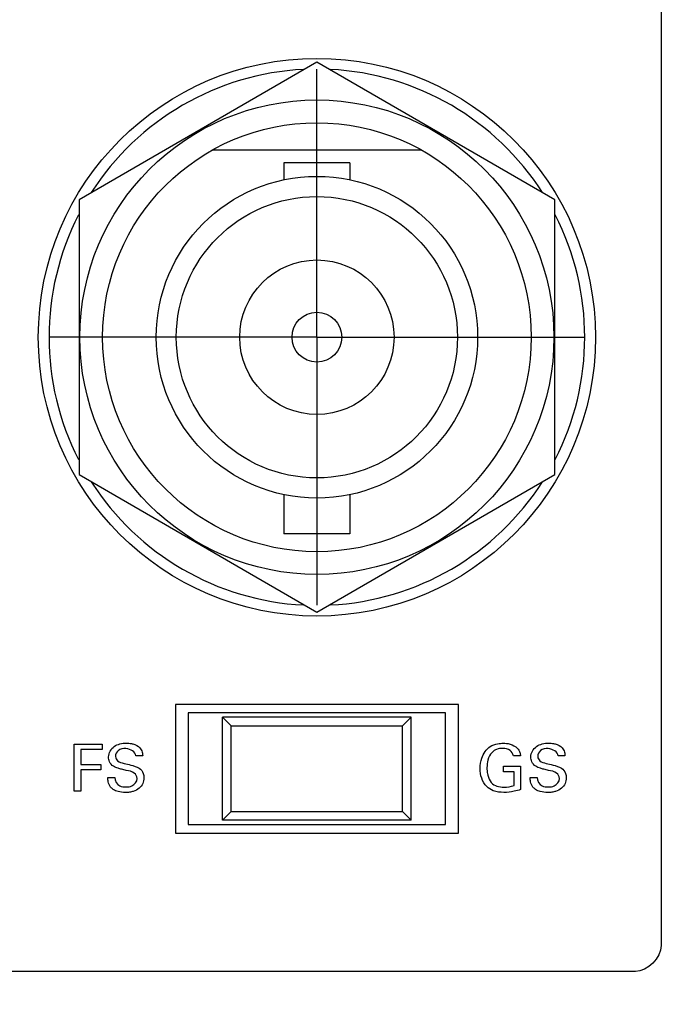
# Model space of a CAD drawing. Header units: inches. Extents: x 0 to 34, y 0 to 22.
# Tile 32 of 111: x 11.9 to 12.6, y 9.5 to 10.7. Entities that reach past the tile are written whole.
import ezdxf

# ---------------------------------------------------------------- set-up
doc = ezdxf.new("R2010")
doc.units = ezdxf.units.IN
doc.header["$LTSCALE"] = 1.87
doc.header["$MEASUREMENT"] = 0
doc.linetypes.add('CENTER', pattern=[0.6, 0.375, -0.075, 0.075, -0.075])
doc.layers.get('0').update_dxf_attribs({"linetype": 'CONTINUOUS'})
for name, color, linetype in [('DATUMCURVES', 7, 'CONTINUOUS'), ('DEFAULT_1', 7, 'CENTER'), ('DIMENSIONS', 7, 'CONTINUOUS')]:
    doc.layers.add(name, color=color, linetype=linetype)
doc.styles.get("Standard").update_dxf_attribs({"font": 'txt', "width": 0.8})
doc.dimstyles.new('DIMSTYLE_1', dxfattribs={"dimtxt": 0.125, "dimasz": 0.18, "dimexe": 0.18, "dimexo": 0.0625, "dimgap": 0.09, "dimtad": 0, "dimtih": 1, "dimtoh": 1, "dimdec": 3, "dimzin": 4, "dimdsep": 46, "dimtxsty": 'STANDARD', "dimblk": '_FILLED', "dimblk1": '_FILLED', "dimblk2": '_FILLED', "dimcen": 0.09, "dimadec": 0, "dimazin": 0, "dimtp": 0.001, "dimtm": 0.001, "dimtfac": 1, "dimtdec": 3, "dimtofl": 0, "dimtmove": 0, "dimatfit": 3, "dimldrblk": '_FILLED', "dimfxl": 1, "dimtolj": 1, "dimtzin": 4, "dimarcsym": 0})

# ---------------------------------------------------------------- blocks, each defined once
blk = doc.blocks.new('_FILLED')
at = {"color": 0, "linetype": 'BYBLOCK'}
blk.add_solid([(0, 0), (-1, 0.1736), (-1, -0.1736)], dxfattribs=at)
blk = doc.blocks.new('*D0')
at = {"layer": 'DIMENSIONS', "color": 2, "linetype": 'CONTINUOUS'}
for p, q in [((9.211, 10.3065), (7.356, 10.3065)), ((7.481, 10.3065), (7.481, 9.311)), ((7.481, 7.9485), (7.481, 9.061)), ((11.9085, 7.9485), (7.356, 7.9485))]:
    blk.add_line(p, q, dxfattribs=at)
at = {"layer": 'DIMENSIONS', "color": 2, "linetype": 'CONTINUOUS', "xscale": 0.18, "yscale": 0.18, "zscale": 0.18}
for p, rotation in [((7.481, 10.3065), 90), ((7.481, 7.9485), 270)]:
    blk.add_blockref('_FILLED', p, dxfattribs=dict(at, rotation=rotation))
at = {"layer": 'DIMENSIONS', "color": 2, "linetype": 'CONTINUOUS', "width": 0.8}
for s, p in [('2.358', (6.8185, 9.1235)), ('[', (7.4435, 9.1235)), ('59.89', (7.5435, 9.1235)), (']', (8.0435, 9.1235))]:
    blk.add_text(s, height=0.125, dxfattribs=at).set_placement(p)
blk = doc.blocks.new('*D7')
at = {"layer": 'DIMENSIONS', "color": 2, "linetype": 'CONTINUOUS'}
for p, q in [((9.586, 9.9315), (9.586, 7.3368)), ((10.461, 9.9315), (10.461, 7.3368)), ((9.586, 7.4618), (9.226, 7.4618)), ((10.461, 7.4618), (10.7887, 7.4618))]:
    blk.add_line(p, q, dxfattribs=at)
at = {"layer": 'DIMENSIONS', "color": 2, "linetype": 'CONTINUOUS', "xscale": 0.18, "yscale": 0.18, "zscale": 0.18}
blk.add_blockref('_FILLED', (9.586, 7.4618), dxfattribs=at)
at = {"layer": 'DIMENSIONS', "color": 2, "linetype": 'CONTINUOUS', "xscale": 0.18, "yscale": 0.18, "zscale": 0.18, "rotation": 180}
blk.add_blockref('_FILLED', (10.461, 7.4618), dxfattribs=at)
at = {"layer": 'DIMENSIONS', "color": 2, "linetype": 'CONTINUOUS', "width": 0.8}
for s, p in [('[', (11.5762, 7.3993)), (']', (12.1762, 7.3993)), ('3X', (10.8512, 7.3993)), ('.875', (11.0512, 7.3993)), ('22.23', (11.6762, 7.3993))]:
    blk.add_text(s, height=0.125, dxfattribs=at).set_placement(p)
blk = doc.blocks.new('*D8')
at = {"layer": 'DIMENSIONS', "color": 2, "linetype": 'CONTINUOUS'}
for p, q in [((13.2043, 9.9571), (13.2043, 7.009)), ((14.701, 9.9571), (14.701, 7.009)), ((13.2043, 7.134), (12.8547, 7.134)), ((14.701, 7.134), (15.061, 7.134))]:
    blk.add_line(p, q, dxfattribs=at)
at = {"layer": 'DIMENSIONS', "color": 2, "linetype": 'CONTINUOUS', "xscale": 0.18, "yscale": 0.18, "zscale": 0.18}
blk.add_blockref('_FILLED', (13.2043, 7.134), dxfattribs=at)
at = {"layer": 'DIMENSIONS', "color": 2, "linetype": 'CONTINUOUS', "xscale": 0.18, "yscale": 0.18, "zscale": 0.18, "rotation": 180}
blk.add_blockref('_FILLED', (14.701, 7.134), dxfattribs=at)
at = {"layer": 'DIMENSIONS', "color": 2, "linetype": 'CONTINUOUS', "width": 0.8}
for s, p in [('1.497', (11.4672, 7.0715)), ('[', (12.0922, 7.0715)), ('38.02', (12.1922, 7.0715)), (']', (12.6922, 7.0715))]:
    blk.add_text(s, height=0.125, dxfattribs=at).set_placement(p)
blk = doc.blocks.new('*D11')
at = {"layer": 'DIMENSIONS', "color": 2, "linetype": 'CONTINUOUS'}
for p, q in [((14.7635, 10.0196), (16.7481, 10.0196)), ((16.6231, 10.0196), (16.6231, 9.1875)), ((16.6231, 7.9485), (16.6231, 8.9375)), ((12.0335, 7.9485), (16.7481, 7.9485))]:
    blk.add_line(p, q, dxfattribs=at)
at = {"layer": 'DIMENSIONS', "color": 2, "linetype": 'CONTINUOUS', "xscale": 0.18, "yscale": 0.18, "zscale": 0.18}
for p, rotation in [((16.6231, 10.0196), 90), ((16.6231, 7.9485), 270)]:
    blk.add_blockref('_FILLED', p, dxfattribs=dict(at, rotation=rotation))
at = {"layer": 'DIMENSIONS', "color": 2, "linetype": 'CONTINUOUS', "width": 0.8}
for s, p in [('2.071', (15.9606, 9)), ('[', (16.5856, 9)), ('52.61', (16.6856, 9)), (']', (17.1856, 9))]:
    blk.add_text(s, height=0.125, dxfattribs=at).set_placement(p)

msp = doc.modelspace()

# ---------------------------------------------------------------- linework, layer by layer
at = {"color": 7, "linetype": 'CONTINUOUS'}
for p, q in [((12.211, 10.627), (11.9335, 10.4667)), ((12.4885, 10.4667), (12.211, 10.627)), ((12.3334, 10.5245), (12.0886, 10.5245)), ((12.2495, 10.5098), (12.1725, 10.5098)), ((12.1725, 10.5098), (12.1725, 10.49)), ((12.2495, 10.5098), (12.2495, 10.49)), ((11.9335, 10.4667), (11.9335, 10.1463)), ((12.4885, 10.1463), (12.4885, 10.4667)), ((11.9335, 10.1463), (12.211, 9.9861)), ((12.211, 9.9861), (12.4885, 10.1463)), ((12.1725, 10.123), (12.1725, 10.0773)), ((12.2495, 10.123), (12.2495, 10.0773)), ((12.2495, 10.0773), (12.1725, 10.0773)), ((12.376, 9.8785), (12.046, 9.8785)), ((12.046, 9.8785), (12.046, 9.7285)), ((12.376, 9.7285), (12.376, 9.8785)), ((12.361, 9.8685), (12.061, 9.8685)), ((12.061, 9.8685), (12.061, 9.7385)), ((12.321, 9.8635), (12.101, 9.8635)), ((12.101, 9.8635), (12.111, 9.8535)), ((12.101, 9.7435), (12.101, 9.8635)), ((12.311, 9.8535), (12.321, 9.8635)), ((12.321, 9.7435), (12.321, 9.8635)), ((12.361, 9.7385), (12.361, 9.8685)), ((12.111, 9.8535), (12.311, 9.8535)), ((12.111, 9.7535), (12.111, 9.8535)), ((12.311, 9.7535), (12.311, 9.8535)), ((12.101, 9.7435), (12.111, 9.7535)), ((12.111, 9.7535), (12.311, 9.7535)), ((12.311, 9.7535), (12.321, 9.7435)), ((12.061, 9.7385), (12.361, 9.7385)), ((12.321, 9.7435), (12.101, 9.7435)), ((12.046, 9.7285), (12.376, 9.7285))]:
    msp.add_line(p, q, dxfattribs=at)
for radius in [0.325, 0.2765, 0.25, 0.1875, 0.164, 0.09, 0.029]:
    msp.add_circle((12.211, 10.3065), radius, dxfattribs=at)
for start, end in [(92.8821, 147.3645), (32.6355, 87.1179), (152.8684, 207.1316), (332.8684, 27.1316), (212.6355, 267.1179), (272.8821, 327.3645)]:
    msp.add_arc((12.211, 10.3065), 0.3125, start, end, dxfattribs=at)
at = {"layer": 'DATUMCURVES', "color": 40, "linetype": 'CONTINUOUS'}
for points, knots in [([(12.6125, 14.223, 0.8645), (12.6125, 13.982, 0.8645), (12.6125, 12.4402, 0.8645), (12.6125, 10.8983, 0.8645), (12.6125, 9.5973, 0.8645)], [0, 0, 0, 0, 0.15625, 1, 1, 1, 1]), ([(11.9277, 9.8323, 0.8645), (11.9294, 9.8323, 0.8645), (11.9403, 9.8323, 0.8645), (11.9513, 9.8323, 0.8645), (11.9605, 9.8323, 0.8645)], [0, 0, 0, 0, 0.15625, 1, 1, 1, 1]), ([(11.9277, 9.7772, 0.8645), (11.9277, 9.78, 0.8645), (11.9277, 9.7984, 0.8645), (11.9277, 9.8168, 0.8645), (11.9277, 9.8323, 0.8645)], [0, 0, 0, 0, 0.15625, 1, 1, 1, 1]), ([(11.9605, 9.8258, 0.8645), (11.9592, 9.8258, 0.8645), (11.9509, 9.8258, 0.8645), (11.9425, 9.8258, 0.8645), (11.9355, 9.8258, 0.8645)], [0, 0, 0, 0, 0.15625, 1, 1, 1, 1]), ([(11.9355, 9.8258, 0.8645), (11.9355, 9.8249, 0.8645), (11.9355, 9.8192, 0.8645), (11.9355, 9.8135, 0.8645), (11.9355, 9.8086, 0.8645)], [0, 0, 0, 0, 0.15625, 1, 1, 1, 1]), ([(12.0013, 9.7922, 0.8645), (12.0013, 9.7946, 0.8645), (11.9977, 9.8002, 0.8645), (11.9899, 9.8011, 0.8645), (11.9836, 9.8028, 0.8645), (11.9785, 9.8041, 0.8645), (11.9731, 9.8061, 0.8645), (11.9688, 9.811, 0.8645), (11.967, 9.82, 0.8645), (11.9721, 9.8293, 0.8645), (11.9813, 9.8328, 0.8645), (11.9883, 9.8336, 0.8645), (11.9927, 9.8332, 0.8645), (11.9946, 9.8329, 0.8645)], [0, 0, 0, 0, 0.089356, 0.210968, 0.28166, 0.334745, 0.408555, 0.494841, 0.566943, 0.741217, 0.832923, 0.929463, 1, 1, 1, 1]), ([(11.9999, 9.8186, 0.8645), (11.9996, 9.8233, 0.8645), (11.9897, 9.8284, 0.8645), (11.9792, 9.826, 0.8645), (11.9759, 9.8204, 0.8645), (11.976, 9.8178, 0.8645), (11.9761, 9.8176, 0.8645)], [0, 0, 0, 0, 0.458215, 0.755271, 0.988296, 1, 1, 1, 1]), ([(11.9946, 9.8329, 0.8645), (11.9952, 9.8328, 0.8645), (11.9988, 9.8319, 0.8645), (12.0042, 9.8294, 0.8645), (12.0074, 9.8234, 0.8645), (12.0077, 9.82, 0.8645), (12.0078, 9.8186, 0.8645)], [0, 0, 0, 0, 0.088515, 0.522641, 0.795824, 1, 1, 1, 1]), ([(12.4014, 9.8038, 0.8645), (12.4014, 9.8079, 0.8645), (12.4028, 9.8176, 0.8645), (12.4104, 9.8291, 0.8645), (12.421, 9.8328, 0.8645), (12.4275, 9.8333, 0.8645), (12.4324, 9.8331, 0.8645), (12.4382, 9.8321, 0.8645), (12.4443, 9.8288, 0.8645), (12.448, 9.8231, 0.8645), (12.4484, 9.8199, 0.8645), (12.4485, 9.8186, 0.8645)], [0, 0, 0, 0, 0.170841, 0.400077, 0.528655, 0.621345, 0.671727, 0.730151, 0.865837, 0.945171, 1, 1, 1, 1]), ([(12.4402, 9.8186, 0.8645), (12.4398, 9.8209, 0.8645), (12.4366, 9.8262, 0.8645), (12.4283, 9.8276, 0.8645), (12.4207, 9.8267, 0.8645), (12.4139, 9.8221, 0.8645), (12.4101, 9.8141, 0.8645), (12.4091, 9.8053, 0.8645), (12.4096, 9.7999, 0.8645), (12.4101, 9.7974, 0.8645)], [0, 0, 0, 0, 0.129036, 0.289559, 0.416833, 0.531187, 0.710538, 0.868172, 1, 1, 1, 1]), ([(12.494, 9.7922, 0.8645), (12.494, 9.7946, 0.8645), (12.4904, 9.8002, 0.8645), (12.4825, 9.8011, 0.8645), (12.4762, 9.8028, 0.8645), (12.4711, 9.8041, 0.8645), (12.4658, 9.8061, 0.8645), (12.4614, 9.811, 0.8645), (12.4596, 9.82, 0.8645), (12.4648, 9.8293, 0.8645), (12.474, 9.8328, 0.8645), (12.4809, 9.8336, 0.8645), (12.4853, 9.8332, 0.8645), (12.4872, 9.8329, 0.8645)], [0, 0, 0, 0, 0.089354, 0.210976, 0.281716, 0.334816, 0.408554, 0.494842, 0.566945, 0.741199, 0.832879, 0.929415, 1, 1, 1, 1]), ([(12.4925, 9.8186, 0.8645), (12.4922, 9.8233, 0.8645), (12.4823, 9.8284, 0.8645), (12.4718, 9.8261, 0.8645), (12.4686, 9.8204, 0.8645), (12.4687, 9.8178, 0.8645), (12.4687, 9.8176, 0.8645)], [0, 0, 0, 0, 0.458031, 0.755285, 0.988297, 1, 1, 1, 1]), ([(12.4872, 9.8329, 0.8645), (12.4878, 9.8328, 0.8645), (12.4915, 9.8319, 0.8645), (12.4969, 9.8294, 0.8645), (12.5001, 9.8234, 0.8645), (12.5003, 9.82, 0.8645), (12.5004, 9.8186, 0.8645)], [0, 0, 0, 0, 0.088572, 0.522768, 0.795844, 1, 1, 1, 1]), ([(11.9761, 9.8176, 0.8645), (11.9762, 9.8158, 0.8645), (11.9785, 9.8112, 0.8645), (11.9834, 9.8105, 0.8645), (11.986, 9.8098, 0.8645)], [0, 0, 0, 0, 0.40678, 1, 1, 1, 1]), ([(12.4687, 9.8176, 0.8645), (12.4688, 9.8158, 0.8645), (12.4711, 9.8112, 0.8645), (12.476, 9.8105, 0.8645), (12.4786, 9.8098, 0.8645)], [0, 0, 0, 0, 0.406593, 1, 1, 1, 1]), ([(11.9355, 9.8086, 0.8645), (11.9367, 9.8086, 0.8645), (11.9446, 9.8086, 0.8645), (11.9524, 9.8086, 0.8645), (11.9591, 9.8086, 0.8645)], [0, 0, 0, 0, 0.15625, 1, 1, 1, 1]), ([(11.9591, 9.8022, 0.8645), (11.9579, 9.8022, 0.8645), (11.95, 9.8022, 0.8645), (11.9421, 9.8022, 0.8645), (11.9355, 9.8022, 0.8645)], [0, 0, 0, 0, 0.15625, 1, 1, 1, 1]), ([(11.9355, 9.8022, 0.8645), (11.9355, 9.8009, 0.8645), (11.9355, 9.7926, 0.8645), (11.9355, 9.7842, 0.8645), (11.9355, 9.7772, 0.8645)], [0, 0, 0, 0, 0.15625, 1, 1, 1, 1]), ([(12.0038, 9.804, 0.8645), (12.0059, 9.8027, 0.8645), (12.0087, 9.799, 0.8645), (12.0094, 9.7936, 0.8645), (12.009, 9.7895, 0.8645), (12.0076, 9.7851, 0.8645), (12.0038, 9.7802, 0.8645), (11.9979, 9.7773, 0.8645), (11.9923, 9.776, 0.8645), (11.9863, 9.7757, 0.8645), (11.9798, 9.7763, 0.8645), (11.9751, 9.7783, 0.8645), (11.9734, 9.7794, 0.8645)], [0, 0, 0, 0, 0.128977, 0.217487, 0.27856, 0.33737, 0.454957, 0.587239, 0.663965, 0.749719, 0.896424, 1, 1, 1, 1]), ([(11.986, 9.8098, 0.8645), (11.9886, 9.8092, 0.8645), (11.9946, 9.8076, 0.8645), (12.0008, 9.806, 0.8645), (12.0038, 9.804, 0.8645)], [0, 0, 0, 0, 0.433545, 1, 1, 1, 1]), ([(12.4487, 9.7793, 0.8645), (12.4463, 9.7785, 0.8645), (12.4398, 9.7766, 0.8645), (12.429, 9.7755, 0.8645), (12.4176, 9.7767, 0.8645), (12.408, 9.7827, 0.8645), (12.4025, 9.7923, 0.8645), (12.4014, 9.8, 0.8645), (12.4014, 9.8038, 0.8645)], [0, 0, 0, 0, 0.120682, 0.31021, 0.504434, 0.645715, 0.82132, 1, 1, 1, 1]), ([(12.4285, 9.8065, 0.8645), (12.4295, 9.8065, 0.8645), (12.4363, 9.8065, 0.8645), (12.443, 9.8065, 0.8645), (12.4487, 9.8065, 0.8645)], [0, 0, 0, 0, 0.15625, 1, 1, 1, 1]), ([(12.4487, 9.8065, 0.8645), (12.4487, 9.8051, 0.8645), (12.4487, 9.796, 0.8645), (12.4487, 9.7869, 0.8645), (12.4487, 9.7793, 0.8645)], [0, 0, 0, 0, 0.15625, 1, 1, 1, 1]), ([(12.4964, 9.804, 0.8645), (12.4985, 9.8027, 0.8645), (12.5013, 9.799, 0.8645), (12.5021, 9.7936, 0.8645), (12.5017, 9.7895, 0.8645), (12.5003, 9.7851, 0.8645), (12.4964, 9.7802, 0.8645), (12.4906, 9.7773, 0.8645), (12.485, 9.776, 0.8645), (12.4789, 9.7757, 0.8645), (12.4724, 9.7763, 0.8645), (12.4677, 9.7783, 0.8645), (12.466, 9.7794, 0.8645)], [0, 0, 0, 0, 0.128927, 0.217451, 0.278533, 0.337353, 0.454961, 0.58727, 0.664014, 0.74979, 0.896415, 1, 1, 1, 1]), ([(12.4786, 9.8098, 0.8645), (12.4812, 9.8092, 0.8645), (12.4872, 9.8076, 0.8645), (12.4935, 9.806, 0.8645), (12.4964, 9.804, 0.8645)], [0, 0, 0, 0, 0.433317, 1, 1, 1, 1]), ([(11.9734, 9.7794, 0.8645), (11.9723, 9.7802, 0.8645), (11.9695, 9.7826, 0.8645), (11.9674, 9.7876, 0.8645), (11.9672, 9.7916, 0.8645), (11.9672, 9.7933, 0.8645)], [0, 0, 0, 0, 0.255002, 0.678572, 1, 1, 1, 1]), ([(11.9751, 9.7933, 0.8645), (11.9753, 9.7895, 0.8645), (11.9792, 9.7824, 0.8645), (11.9859, 9.7824, 0.8645), (11.9884, 9.7824, 0.8645)], [0, 0, 0, 0, 0.603087, 1, 1, 1, 1]), ([(11.9884, 9.7824, 0.8645), (11.9907, 9.7824, 0.8645), (11.9967, 9.7827, 0.8645), (12.0013, 9.7887, 0.8645), (12.0013, 9.7922, 0.8645)], [0, 0, 0, 0, 0.395996, 1, 1, 1, 1]), ([(12.4101, 9.7974, 0.8645), (12.4102, 9.797, 0.8645), (12.411, 9.7934, 0.8645), (12.4133, 9.7873, 0.8645), (12.421, 9.7826, 0.8645), (12.4304, 9.7816, 0.8645), (12.4372, 9.7826, 0.8645), (12.4411, 9.7838, 0.8645)], [0, 0, 0, 0, 0.031759, 0.278577, 0.480419, 0.689082, 1, 1, 1, 1]), ([(12.4411, 9.7838, 0.8645), (12.4411, 9.7847, 0.8645), (12.4411, 9.7901, 0.8645), (12.4411, 9.7956, 0.8645), (12.4411, 9.8001, 0.8645)], [0, 0, 0, 0, 0.15625, 1, 1, 1, 1]), ([(12.466, 9.7794, 0.8645), (12.4649, 9.7802, 0.8645), (12.4622, 9.7826, 0.8645), (12.46, 9.7876, 0.8645), (12.4598, 9.7916, 0.8645), (12.4598, 9.7933, 0.8645)], [0, 0, 0, 0, 0.254963, 0.678576, 1, 1, 1, 1]), ([(12.4678, 9.7933, 0.8645), (12.4679, 9.7895, 0.8645), (12.4718, 9.7824, 0.8645), (12.4785, 9.7824, 0.8645), (12.481, 9.7824, 0.8645)], [0, 0, 0, 0, 0.603031, 1, 1, 1, 1]), ([(12.481, 9.7824, 0.8645), (12.4834, 9.7824, 0.8645), (12.4894, 9.7827, 0.8645), (12.494, 9.7887, 0.8645), (12.494, 9.7922, 0.8645)], [0, 0, 0, 0, 0.395996, 1, 1, 1, 1]), ([(12.5825, 9.5673, 0.8645), (12.3866, 9.5673, 0.8645), (11.1333, 9.5673, 0.8645), (9.88, 9.5673, 0.8645), (8.8225, 9.5673, 0.8645)], [0, 0, 0, 0, 0.15625, 1, 1, 1, 1])]:
    msp.add_open_spline(points, degree=3, knots=knots, dxfattribs=at)
for points in [[(11.9605, 9.8323, 0.8645), (11.9605, 9.8301, 0.8645), (11.9605, 9.828, 0.8645), (11.9605, 9.8258, 0.8645)], [(12.0078, 9.8186, 0.8645), (12.0052, 9.8186, 0.8645), (12.0025, 9.8186, 0.8645), (11.9999, 9.8186, 0.8645)], [(12.4485, 9.8186, 0.8645), (12.4457, 9.8186, 0.8645), (12.443, 9.8186, 0.8645), (12.4402, 9.8186, 0.8645)], [(12.5004, 9.8186, 0.8645), (12.4978, 9.8186, 0.8645), (12.4952, 9.8186, 0.8645), (12.4925, 9.8186, 0.8645)], [(11.9591, 9.8086, 0.8645), (11.9591, 9.8065, 0.8645), (11.9591, 9.8043, 0.8645), (11.9591, 9.8022, 0.8645)], [(12.4285, 9.8001, 0.8645), (12.4285, 9.8023, 0.8645), (12.4285, 9.8044, 0.8645), (12.4285, 9.8065, 0.8645)], [(11.9672, 9.7933, 0.8645), (11.9698, 9.7933, 0.8645), (11.9725, 9.7933, 0.8645), (11.9751, 9.7933, 0.8645)], [(12.4411, 9.8001, 0.8645), (12.4369, 9.8001, 0.8645), (12.4327, 9.8001, 0.8645), (12.4285, 9.8001, 0.8645)], [(12.4598, 9.7933, 0.8645), (12.4625, 9.7933, 0.8645), (12.4651, 9.7933, 0.8645), (12.4678, 9.7933, 0.8645)], [(11.9355, 9.7772, 0.8645), (11.9329, 9.7772, 0.8645), (11.9303, 9.7772, 0.8645), (11.9277, 9.7772, 0.8645)], [(12.6125, 9.5973, 0.8645), (12.6125, 9.5832, 0.8645), (12.5966, 9.5673, 0.8645), (12.5825, 9.5673, 0.8645)]]:
    msp.add_open_spline(points, degree=3, dxfattribs=at)
at = {"layer": 'DEFAULT_1', "color": 7, "linetype": 'CENTER'}
for q in [(12.211, 10.619), (11.8985, 10.3065), (12.5235, 10.3065), (12.211, 9.994)]:
    msp.add_line((12.211, 10.3065), q, dxfattribs=at)

# ---------------------------------------------------------------- dimensions: what is measured, and where the dimension line sits
at = {"layer": 'DIMENSIONS', "color": 2, "linetype": 'CONTINUOUS'}
for base, p1, p2, angle, picture, middle in [((7.481, 7.9485), (9.211, 10.3065), (11.9085, 7.9485), 270, '*D0', (7.481, 9.186)), ((16.6231, 7.9485), (14.7635, 10.0196), (12.0335, 7.9485), 270, '*D11', (16.6231, 9.0625)), ((13.2043, 7.134), (14.701, 9.9571), (13.2043, 9.9571), 180, '*D8', (12.1297, 7.134))]:
    dim = msp.add_linear_dim(base=base, p1=p1, p2=p2, angle=angle, dimstyle='DIMSTYLE_1', dxfattribs=at)
    dim.commit()
    dim.dimension.update_dxf_attribs({"geometry": picture, "text_midpoint": middle, "dimtype": 160})
dim = msp.add_linear_dim(base=(9.586, 7.4618), p1=(10.461, 9.9315), p2=(9.586, 9.9315), angle=180, text='3X<>', dimstyle='DIMSTYLE_1', dxfattribs=at)
dim.commit()
dim.dimension.update_dxf_attribs({"geometry": '*D7', "text_midpoint": (11.5637, 7.4618), "dimtype": 160})

doc.saveas('drawing.dxf')
